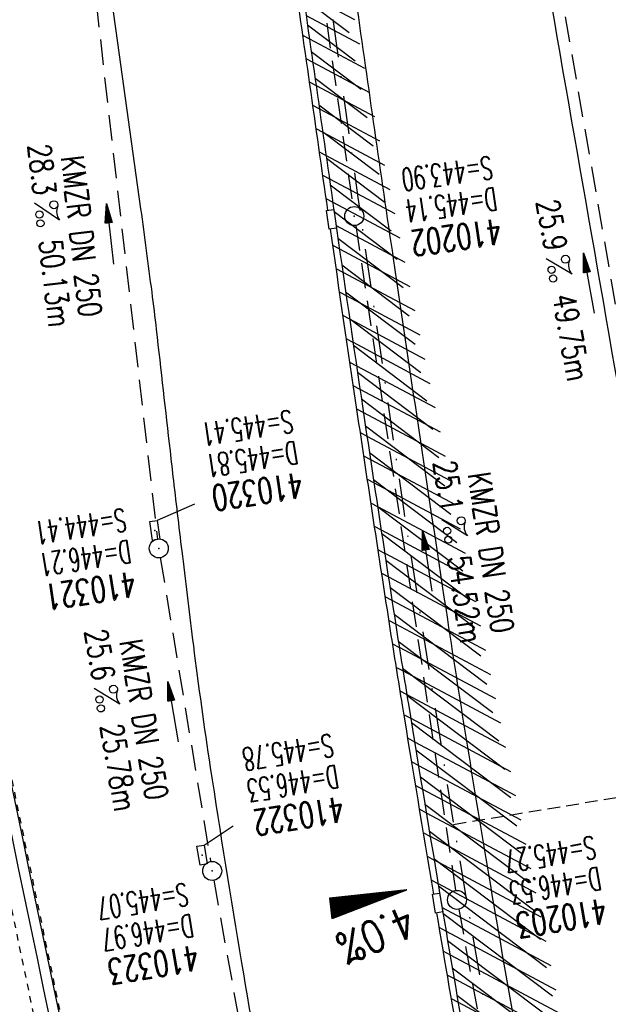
# Model space of a CAD drawing. Extents: x 446577 to 447152, y 443659 to 444842.
# Tile 22 of 41: x 446820 to 446867, y 444312 to 444390. Entities that reach past the tile are written whole.
import ezdxf
from ezdxf.enums import TextEntityAlignment as Align

# ---------------------------------------------------------------- set-up
doc = ezdxf.new("R2010")
doc.units = 0
doc.header["$LTSCALE"] = 2
doc.header["$MEASUREMENT"] = 0
for name, pattern in [('AUSGEZOGEN', [0]), ('GESTRICH-X2', [1.5, 1, -0.5]), ('GESTRICHELT', [0.75, 0.5, -0.25]), ('STRICHLINIEX2', [0.5, 0.25, -0.25]), ('STRICHPT-X3', [3, 1.5, -0.75, 0, -0.75])]:
    doc.linetypes.add(name, pattern=pattern)
doc.layers.get('0').update_dxf_attribs({"linetype": 'AUSGEZOGEN'})
for name, color, linetype in [('ACHSE', 250, 'STRICHPT-X3'), ('FBR', 8, 'CONTINUOUS'), ('GEF', 7, 'CONTINUOUS'), ('HEKTOM', 250, 'GESTRICHELT'), ('Ingenieurbauwerke', 15, 'CONTINUOUS'), ('KANAL', 7, 'GESTRICH-X2'), ('PFEIL', 7, 'CONTINUOUS'), ('SCHACHTNR', 6, 'CONTINUOUS'), ('SCHLITZRINNE', 8, 'AUSGEZOGEN'), ('SCHSYMBOL', 7, 'AUSGEZOGEN'), ('TEXTO', 4, 'CONTINUOUS'), ('TEXTU', 4, 'CONTINUOUS')]:
    doc.layers.add(name, color=color, linetype=linetype)
doc.styles.add('ROMANS', font='romans.shx', dxfattribs={"width": 0.8})

# ---------------------------------------------------------------- blocks, each defined once
blk = doc.blocks.new('PROM')
blk.add_line((1.566, 1.817), (0.019, 0.015))
for centre, radius in [((0.317, 1.51), 0.317), ((0.943, 0.291), 0.283), ((1.645, 0.287), 0.283)]:
    blk.add_circle(centre, radius)
blk.add_arc((0.992, 2.682), 1.033, 239.14139, 303.35492)
blk = doc.blocks.new('PFEIL2')
at = {"color": 0}
for p, q in [((0.88, 0.002), (-2.401, -0.012)), ((0.881, -0.271), (0.879, 0.276)), ((0.879, 0.276), (2.429, 0.009)), ((0.911, 0.27), (0.879, 0.265)), ((0.965, 0.261), (0.879, 0.246)), ((1.019, 0.252), (0.879, 0.228)), ((1.073, 0.242), (0.879, 0.209)), ((1.127, 0.233), (0.879, 0.191)), ((1.181, 0.224), (0.879, 0.172)), ((1.235, 0.214), (0.879, 0.154)), ((1.289, 0.205), (0.879, 0.135)), ((1.343, 0.196), (0.879, 0.117)), ((1.397, 0.187), (0.879, 0.098)), ((1.451, 0.177), (0.879, 0.08)), ((1.505, 0.168), (0.879, 0.061)), ((1.559, 0.159), (0.88, 0.043)), ((1.613, 0.149), (0.88, 0.024)), ((1.668, 0.14), (0.88, 0.006)), ((1.722, 0.131), (0.88, -0.013)), ((1.776, 0.121), (0.88, -0.031)), ((1.83, 0.112), (0.88, -0.05)), ((1.884, 0.103), (0.88, -0.068)), ((1.938, 0.094), (0.88, -0.087)), ((1.992, 0.084), (0.88, -0.105)), ((2.046, 0.075), (0.88, -0.124)), ((2.1, 0.066), (0.88, -0.142)), ((2.154, 0.056), (0.88, -0.161)), ((2.208, 0.047), (0.88, -0.179)), ((2.262, 0.038), (0.881, -0.198)), ((2.316, 0.029), (0.881, -0.216)), ((2.37, 0.019), (0.881, -0.235)), ((2.424, 0.01), (0.881, -0.253)), ((2.429, 0.009), (0.881, -0.271))]:
    blk.add_line(p, q, dxfattribs=at)
blk = doc.blocks.new('GST')
at = {"color": 0}
blk.add_circle((0, 0), 0.75, dxfattribs=at)
blk.add_point((0, 0), dxfattribs=at)
blk = doc.blocks.new('10')
blk.add_blockref('GST', (0, 0))
blk = doc.blocks.new('30')
at = {"color": 0}
for p, q in [((-0.75, -0.29), (-0.75, 0.293)), ((-0.75, 0.293), (0.753, 0.293)), ((0.753, 0.293), (0.753, -0.29)), ((0.753, -0.29), (-0.75, -0.29))]:
    blk.add_line(p, q, dxfattribs=at)
blk.add_point((0, 0), dxfattribs=at)
blk = doc.blocks.new('*X5')
at = {"color": 0}
for p, q in [((725.827, 193.844), (727.436, 195.453)), ((725.827, 193.853), (727.427, 195.453)), ((725.827, 193.861), (727.418, 195.453)), ((725.827, 193.87), (727.409, 195.453)), ((725.827, 193.879), (727.401, 195.453)), ((725.827, 193.888), (727.392, 195.453)), ((725.827, 193.897), (727.383, 195.453)), ((725.827, 193.906), (727.374, 195.453)), ((725.827, 193.914), (727.365, 195.453)), ((725.827, 193.923), (727.356, 195.453)), ((725.827, 193.932), (727.347, 195.453)), ((725.827, 193.941), (727.339, 195.453)), ((725.827, 193.95), (727.33, 195.453)), ((725.827, 193.959), (727.321, 195.453)), ((725.827, 193.967), (727.312, 195.453)), ((725.827, 193.976), (727.303, 195.453)), ((725.827, 193.985), (727.294, 195.453)), ((725.827, 193.994), (727.286, 195.453)), ((725.827, 194.003), (727.277, 195.453)), ((725.827, 194.012), (727.268, 195.453)), ((725.827, 194.02), (727.259, 195.453)), ((725.827, 194.029), (727.25, 195.453)), ((725.827, 194.038), (727.241, 195.453)), ((725.827, 194.047), (727.233, 195.453)), ((725.827, 194.056), (727.224, 195.453)), ((725.827, 194.065), (727.215, 195.453)), ((725.827, 194.073), (727.206, 195.453)), ((725.827, 194.082), (727.197, 195.453)), ((725.827, 194.091), (727.188, 195.453)), ((725.827, 194.1), (727.18, 195.453)), ((725.827, 194.109), (727.171, 195.453)), ((725.827, 194.118), (727.162, 195.453)), ((725.827, 194.127), (727.153, 195.453)), ((725.827, 194.135), (727.144, 195.453)), ((725.827, 194.144), (727.135, 195.453)), ((725.827, 194.153), (727.127, 195.453)), ((725.827, 194.162), (727.118, 195.453)), ((725.827, 194.171), (727.109, 195.453)), ((725.827, 194.18), (727.1, 195.453)), ((725.827, 194.188), (727.091, 195.453)), ((725.827, 194.197), (727.082, 195.453)), ((725.827, 194.206), (727.073, 195.453)), ((725.827, 194.215), (727.065, 195.453)), ((725.827, 194.224), (727.056, 195.453)), ((725.827, 194.233), (727.047, 195.453)), ((725.827, 194.241), (727.038, 195.453)), ((725.827, 194.25), (727.029, 195.453)), ((725.827, 194.259), (727.02, 195.453)), ((725.827, 194.268), (727.012, 195.453)), ((725.827, 194.277), (727.003, 195.453)), ((725.827, 194.286), (726.994, 195.453)), ((725.827, 194.294), (726.985, 195.453)), ((725.827, 194.303), (726.976, 195.453)), ((725.827, 194.312), (726.967, 195.453)), ((725.827, 194.321), (726.959, 195.453)), ((725.827, 194.33), (726.95, 195.453)), ((725.827, 194.339), (726.941, 195.453)), ((725.827, 194.348), (726.932, 195.453)), ((725.827, 194.356), (726.923, 195.453)), ((725.827, 194.365), (726.914, 195.453)), ((725.827, 194.374), (726.906, 195.453)), ((725.827, 194.383), (726.897, 195.453)), ((725.827, 194.392), (726.888, 195.453)), ((725.827, 194.401), (726.879, 195.453)), ((725.827, 194.409), (726.87, 195.453)), ((725.827, 194.418), (726.861, 195.453)), ((725.827, 194.427), (726.853, 195.453)), ((725.827, 194.436), (726.844, 195.453)), ((725.827, 194.445), (726.835, 195.453)), ((725.827, 194.454), (726.826, 195.453)), ((725.827, 194.462), (726.817, 195.453)), ((725.827, 194.471), (726.808, 195.453)), ((725.827, 194.48), (726.799, 195.453)), ((725.827, 194.489), (726.791, 195.453)), ((725.827, 194.498), (726.782, 195.453)), ((725.827, 194.507), (726.773, 195.453)), ((725.827, 194.515), (726.764, 195.453)), ((725.827, 194.524), (726.755, 195.453)), ((725.827, 194.533), (726.746, 195.453)), ((725.827, 194.542), (726.738, 195.453)), ((725.827, 194.551), (726.729, 195.453)), ((725.827, 194.56), (726.72, 195.453)), ((725.827, 194.568), (726.711, 195.453)), ((725.827, 194.577), (726.702, 195.453)), ((725.827, 194.586), (726.693, 195.453)), ((725.827, 194.595), (726.685, 195.453)), ((725.827, 194.604), (726.676, 195.453)), ((725.827, 194.613), (726.667, 195.453)), ((725.827, 194.622), (726.658, 195.453)), ((725.827, 194.63), (726.649, 195.453)), ((725.827, 194.639), (726.64, 195.453)), ((725.827, 194.648), (726.632, 195.453)), ((725.827, 194.657), (726.623, 195.453)), ((725.827, 194.666), (726.614, 195.453)), ((725.827, 194.675), (726.605, 195.453)), ((725.827, 194.683), (726.596, 195.453)), ((725.827, 194.692), (726.587, 195.453)), ((725.827, 194.701), (726.579, 195.453)), ((725.827, 194.71), (726.57, 195.453)), ((725.827, 194.719), (726.561, 195.453)), ((725.827, 194.728), (726.552, 195.453)), ((725.827, 194.736), (726.543, 195.453)), ((725.827, 194.745), (726.534, 195.453)), ((725.827, 194.754), (726.525, 195.453)), ((725.827, 194.763), (726.517, 195.453)), ((725.827, 194.772), (726.508, 195.453)), ((725.827, 194.781), (726.499, 195.453)), ((725.827, 194.789), (726.49, 195.453)), ((725.827, 194.798), (726.481, 195.453)), ((725.827, 194.807), (726.472, 195.453)), ((725.827, 194.816), (726.464, 195.453)), ((725.827, 194.825), (726.455, 195.453)), ((725.827, 194.834), (726.446, 195.453)), ((725.827, 194.842), (726.437, 195.453)), ((725.827, 194.851), (726.428, 195.453)), ((725.827, 194.86), (726.419, 195.453)), ((725.827, 194.869), (726.411, 195.453)), ((725.827, 194.878), (726.402, 195.453)), ((725.827, 194.887), (726.393, 195.453)), ((725.827, 194.896), (726.384, 195.453)), ((725.827, 194.904), (726.375, 195.453)), ((725.827, 194.913), (726.366, 195.453)), ((725.827, 194.922), (726.358, 195.453)), ((725.827, 194.931), (726.349, 195.453)), ((725.827, 194.94), (726.34, 195.453)), ((725.827, 194.949), (726.331, 195.453)), ((725.827, 194.957), (726.322, 195.453)), ((725.827, 194.966), (726.313, 195.453)), ((725.827, 194.975), (726.305, 195.453)), ((725.827, 194.984), (726.296, 195.453)), ((725.827, 194.993), (726.287, 195.453)), ((725.827, 195.002), (726.278, 195.453)), ((725.827, 195.01), (726.269, 195.453)), ((725.827, 195.019), (726.26, 195.453)), ((725.827, 195.028), (726.251, 195.453)), ((725.827, 195.037), (726.243, 195.453)), ((725.827, 195.046), (726.234, 195.453)), ((725.827, 195.055), (726.225, 195.453)), ((725.827, 195.063), (726.216, 195.453)), ((725.827, 195.072), (726.207, 195.453)), ((725.827, 195.081), (726.198, 195.453)), ((725.827, 195.09), (726.19, 195.453)), ((725.827, 195.099), (726.181, 195.453)), ((725.827, 195.108), (726.172, 195.453)), ((725.827, 195.116), (726.163, 195.453)), ((725.827, 195.125), (726.154, 195.453)), ((725.827, 195.134), (726.145, 195.453)), ((725.827, 195.143), (726.137, 195.453)), ((725.827, 195.152), (726.128, 195.453)), ((725.827, 195.161), (726.119, 195.453)), ((725.827, 195.17), (726.11, 195.453)), ((725.827, 195.178), (726.101, 195.453)), ((725.827, 195.187), (726.092, 195.453)), ((725.827, 195.196), (726.084, 195.453)), ((725.827, 195.205), (726.075, 195.453)), ((725.827, 195.214), (726.066, 195.453)), ((725.827, 195.223), (726.057, 195.453)), ((725.827, 195.231), (726.048, 195.453)), ((725.827, 195.24), (726.039, 195.453)), ((725.827, 195.249), (726.031, 195.453)), ((725.827, 195.258), (726.022, 195.453)), ((725.827, 195.267), (726.013, 195.453)), ((725.827, 195.276), (726.004, 195.453)), ((725.827, 195.284), (725.995, 195.453)), ((725.827, 195.293), (725.986, 195.453)), ((725.827, 195.302), (725.977, 195.453)), ((725.827, 195.311), (725.969, 195.453)), ((725.827, 195.32), (725.96, 195.453)), ((725.827, 195.329), (725.951, 195.453)), ((725.827, 195.337), (725.942, 195.453)), ((725.827, 195.346), (725.933, 195.453)), ((725.827, 195.355), (725.924, 195.453)), ((725.827, 195.364), (725.916, 195.453)), ((725.827, 195.373), (725.907, 195.453)), ((725.827, 195.382), (725.898, 195.453)), ((725.827, 195.39), (725.889, 195.453)), ((725.827, 195.399), (725.88, 195.453)), ((725.827, 195.408), (725.871, 195.453)), ((725.827, 195.417), (725.863, 195.453)), ((725.827, 195.426), (725.854, 195.453)), ((725.827, 195.435), (725.845, 195.453)), ((725.827, 195.444), (725.836, 195.453)), ((725.827, 193.826), (727.433, 195.433)), ((725.827, 193.817), (727.43, 195.421)), ((725.827, 193.808), (727.427, 195.409)), ((725.827, 193.799), (727.424, 195.397)), ((725.827, 193.791), (727.421, 195.385)), ((725.827, 193.782), (727.418, 195.373)), ((725.827, 193.773), (727.414, 195.361)), ((725.827, 193.764), (727.411, 195.349)), ((725.827, 193.755), (727.408, 195.337)), ((725.827, 193.746), (727.405, 195.325)), ((725.827, 193.738), (727.402, 195.313)), ((725.827, 193.729), (727.399, 195.301)), ((725.827, 193.72), (727.395, 195.289)), ((725.827, 193.711), (727.392, 195.277)), ((725.827, 193.702), (727.389, 195.265)), ((725.827, 193.693), (727.386, 195.253)), ((725.827, 193.685), (727.383, 195.241)), ((725.827, 193.676), (727.38, 195.229)), ((725.827, 193.667), (727.377, 195.217)), ((725.827, 193.658), (727.373, 195.205)), ((725.827, 193.649), (727.37, 195.193)), ((725.827, 193.64), (727.367, 195.181)), ((725.827, 193.632), (727.364, 195.169)), ((725.827, 193.623), (727.361, 195.157)), ((725.827, 193.614), (727.358, 195.145)), ((725.827, 193.605), (727.354, 195.133)), ((725.827, 193.596), (727.351, 195.121)), ((725.827, 193.587), (727.348, 195.109)), ((725.827, 193.579), (727.345, 195.097)), ((725.827, 193.57), (727.342, 195.085)), ((725.827, 193.561), (727.339, 195.073)), ((725.827, 193.552), (727.336, 195.061)), ((725.827, 193.543), (727.332, 195.049)), ((725.827, 193.534), (727.329, 195.037)), ((725.827, 193.525), (727.326, 195.025)), ((725.827, 193.517), (727.323, 195.013)), ((725.827, 193.508), (727.32, 195.001)), ((725.827, 193.499), (727.317, 194.989)), ((725.827, 193.49), (727.313, 194.977)), ((725.827, 193.481), (727.31, 194.965)), ((725.827, 193.472), (727.307, 194.953)), ((725.827, 193.464), (727.304, 194.941)), ((725.827, 193.455), (727.301, 194.929)), ((725.827, 193.446), (727.298, 194.917)), ((725.827, 193.437), (727.295, 194.905)), ((725.827, 193.428), (727.291, 194.893)), ((725.827, 193.419), (727.288, 194.881)), ((725.827, 193.411), (727.285, 194.869)), ((725.827, 193.402), (727.282, 194.857)), ((725.827, 193.393), (727.279, 194.845)), ((725.827, 193.384), (727.276, 194.833)), ((725.827, 193.375), (727.272, 194.821)), ((725.827, 193.366), (727.269, 194.809)), ((725.827, 193.358), (727.266, 194.797)), ((725.827, 193.349), (727.263, 194.785)), ((725.827, 193.34), (727.26, 194.773)), ((725.827, 193.331), (727.257, 194.761)), ((725.827, 193.322), (727.254, 194.749)), ((725.827, 193.313), (727.25, 194.737)), ((725.827, 193.305), (727.247, 194.725)), ((725.827, 193.296), (727.244, 194.713)), ((725.827, 193.287), (727.241, 194.701)), ((725.827, 193.278), (727.238, 194.689)), ((725.827, 193.269), (727.235, 194.677)), ((725.827, 193.26), (727.231, 194.665)), ((725.827, 193.251), (727.228, 194.653)), ((725.827, 193.243), (727.225, 194.641)), ((725.827, 193.234), (727.222, 194.629)), ((725.827, 193.225), (727.219, 194.617)), ((725.827, 193.216), (727.216, 194.605)), ((725.827, 193.207), (727.213, 194.593)), ((725.827, 193.198), (727.209, 194.581)), ((725.827, 193.19), (727.206, 194.569)), ((725.827, 193.181), (727.203, 194.557)), ((725.827, 193.172), (727.2, 194.545)), ((725.827, 193.163), (727.197, 194.533)), ((725.827, 193.154), (727.194, 194.521)), ((725.827, 193.145), (727.19, 194.509)), ((725.827, 193.137), (727.187, 194.497)), ((725.827, 193.128), (727.184, 194.485)), ((725.827, 193.119), (727.181, 194.473)), ((725.827, 193.11), (727.178, 194.461)), ((725.827, 193.101), (727.175, 194.449)), ((725.827, 193.092), (727.172, 194.437)), ((725.827, 193.084), (727.168, 194.425)), ((725.827, 193.075), (727.165, 194.413)), ((725.827, 193.066), (727.162, 194.401)), ((725.827, 193.057), (727.159, 194.389)), ((725.827, 193.048), (727.156, 194.377)), ((725.827, 193.039), (727.153, 194.365)), ((725.827, 193.031), (727.149, 194.353)), ((725.827, 193.022), (727.146, 194.341)), ((725.827, 193.013), (727.143, 194.329)), ((725.827, 193.004), (727.14, 194.317)), ((725.827, 192.995), (727.137, 194.305)), ((725.827, 192.986), (727.134, 194.293)), ((725.827, 192.977), (727.131, 194.281)), ((725.827, 192.969), (727.127, 194.269)), ((725.827, 192.96), (727.124, 194.257)), ((725.827, 192.951), (727.121, 194.245)), ((725.827, 192.942), (727.118, 194.233)), ((725.827, 192.933), (727.115, 194.221)), ((725.827, 192.924), (727.112, 194.209)), ((725.827, 192.916), (727.108, 194.197)), ((725.827, 192.907), (727.105, 194.185)), ((725.827, 192.898), (727.102, 194.173)), ((725.827, 192.889), (727.099, 194.161)), ((725.827, 192.88), (727.096, 194.15)), ((725.827, 192.871), (727.093, 194.138)), ((725.827, 192.863), (727.09, 194.126)), ((725.827, 192.854), (727.086, 194.114)), ((725.827, 192.845), (727.083, 194.102)), ((725.827, 192.836), (727.08, 194.09)), ((725.827, 192.827), (727.077, 194.078)), ((725.827, 192.818), (727.074, 194.066)), ((725.827, 192.81), (727.071, 194.054)), ((725.827, 192.801), (727.068, 194.042)), ((725.827, 192.792), (727.064, 194.03)), ((725.827, 192.783), (727.061, 194.018)), ((725.827, 192.774), (727.058, 194.006)), ((725.827, 192.765), (727.055, 193.994)), ((725.827, 192.757), (727.052, 193.982)), ((725.827, 192.748), (727.049, 193.97)), ((725.827, 192.739), (727.045, 193.958)), ((725.827, 192.73), (727.042, 193.946)), ((725.827, 192.721), (727.039, 193.934)), ((725.827, 192.712), (727.036, 193.922)), ((725.827, 192.703), (727.033, 193.91)), ((725.827, 192.695), (727.03, 193.898)), ((725.827, 192.686), (727.027, 193.886)), ((725.827, 192.677), (727.023, 193.874)), ((725.827, 192.668), (727.02, 193.862)), ((725.827, 192.659), (727.017, 193.85)), ((725.827, 192.65), (727.014, 193.838)), ((725.827, 192.642), (727.011, 193.826)), ((725.827, 192.633), (727.008, 193.814)), ((725.827, 192.624), (727.004, 193.802)), ((725.827, 192.615), (727.001, 193.79)), ((725.827, 192.606), (726.998, 193.778)), ((725.827, 192.597), (726.995, 193.766)), ((725.827, 192.589), (726.992, 193.754)), ((725.827, 192.58), (726.989, 193.742)), ((725.827, 192.571), (726.986, 193.73)), ((725.827, 192.562), (726.982, 193.718)), ((725.827, 192.553), (726.979, 193.706)), ((725.827, 192.544), (726.976, 193.694)), ((725.827, 192.536), (726.973, 193.682)), ((725.827, 192.527), (726.97, 193.67)), ((725.827, 192.518), (726.967, 193.658)), ((725.827, 192.509), (726.963, 193.646)), ((725.827, 192.5), (726.96, 193.634)), ((725.827, 192.491), (726.957, 193.622)), ((725.827, 192.483), (726.954, 193.61)), ((725.827, 192.474), (726.951, 193.598)), ((725.827, 192.465), (726.948, 193.586)), ((725.827, 192.456), (726.945, 193.574)), ((725.827, 192.447), (726.941, 193.562)), ((725.827, 192.438), (726.938, 193.55)), ((725.827, 192.429), (726.935, 193.538)), ((725.827, 192.421), (726.932, 193.526)), ((725.827, 192.412), (726.929, 193.514)), ((725.827, 192.403), (726.926, 193.502)), ((725.827, 192.394), (726.922, 193.49)), ((725.827, 192.385), (726.919, 193.478)), ((725.827, 192.376), (726.916, 193.466)), ((725.827, 192.368), (726.913, 193.454)), ((725.827, 192.359), (726.91, 193.442)), ((725.827, 192.35), (726.907, 193.43)), ((725.827, 192.341), (726.904, 193.418)), ((725.827, 192.332), (726.9, 193.406)), ((725.827, 192.323), (726.897, 193.394)), ((725.827, 192.315), (726.894, 193.382)), ((725.827, 192.306), (726.891, 193.37)), ((725.827, 192.297), (726.888, 193.358)), ((725.827, 192.288), (726.885, 193.346)), ((725.827, 192.279), (726.881, 193.334)), ((725.827, 192.27), (726.878, 193.322)), ((725.827, 192.262), (726.875, 193.31)), ((725.827, 192.253), (726.872, 193.298)), ((725.827, 192.244), (726.869, 193.286)), ((725.827, 192.235), (726.866, 193.274)), ((725.827, 192.226), (726.863, 193.262)), ((725.827, 192.217), (726.859, 193.25)), ((725.827, 192.209), (726.856, 193.238)), ((725.827, 192.2), (726.853, 193.226)), ((725.827, 192.191), (726.85, 193.214)), ((725.827, 192.182), (726.847, 193.202)), ((725.827, 192.173), (726.844, 193.19)), ((725.827, 192.164), (726.84, 193.178)), ((725.827, 192.155), (726.837, 193.166)), ((725.827, 192.147), (726.834, 193.154)), ((725.827, 192.138), (726.831, 193.142)), ((725.827, 192.129), (726.828, 193.13)), ((725.827, 192.12), (726.825, 193.118)), ((725.827, 192.111), (726.822, 193.106)), ((725.827, 192.102), (726.818, 193.094)), ((725.827, 192.094), (726.815, 193.082)), ((725.827, 192.085), (726.812, 193.07)), ((725.827, 192.076), (726.809, 193.058)), ((725.827, 192.067), (726.806, 193.046)), ((725.827, 192.058), (726.803, 193.034)), ((725.827, 192.049), (726.799, 193.022)), ((725.827, 192.041), (726.796, 193.01)), ((725.827, 192.032), (726.793, 192.998)), ((725.827, 192.023), (726.79, 192.986)), ((725.827, 192.014), (726.787, 192.974)), ((725.827, 192.005), (726.784, 192.962)), ((725.827, 191.996), (726.781, 192.95)), ((725.827, 191.988), (726.777, 192.938)), ((725.827, 191.979), (726.774, 192.926)), ((725.827, 191.97), (726.771, 192.914)), ((725.827, 191.961), (726.768, 192.902)), ((725.827, 191.952), (726.765, 192.89)), ((725.827, 191.943), (726.762, 192.878)), ((725.827, 191.935), (726.758, 192.866)), ((725.827, 191.926), (726.755, 192.854)), ((725.827, 191.917), (726.752, 192.842)), ((725.827, 191.908), (726.749, 192.83)), ((725.827, 191.899), (726.746, 192.818)), ((725.827, 191.89), (726.743, 192.806)), ((725.827, 191.881), (726.74, 192.794)), ((725.827, 191.873), (726.736, 192.782)), ((725.827, 191.864), (726.733, 192.77)), ((725.827, 191.855), (726.73, 192.758)), ((725.827, 191.846), (726.727, 192.746)), ((725.827, 191.837), (726.724, 192.734)), ((725.827, 191.828), (726.721, 192.722)), ((725.827, 191.82), (726.717, 192.71)), ((725.827, 191.811), (726.714, 192.698)), ((725.827, 191.802), (726.711, 192.686)), ((725.827, 191.793), (726.708, 192.674)), ((725.827, 191.784), (726.705, 192.662)), ((725.827, 191.775), (726.702, 192.65)), ((725.827, 191.767), (726.699, 192.639)), ((725.827, 191.758), (726.695, 192.627)), ((725.827, 191.749), (726.692, 192.615)), ((725.827, 191.74), (726.689, 192.603)), ((725.827, 191.731), (726.686, 192.591)), ((725.827, 191.722), (726.683, 192.579)), ((725.827, 191.714), (726.68, 192.567)), ((725.827, 191.705), (726.677, 192.555)), ((725.827, 191.696), (726.673, 192.543)), ((725.827, 191.687), (726.67, 192.531)), ((725.827, 191.678), (726.667, 192.519)), ((725.827, 191.669), (726.664, 192.507)), ((725.827, 191.66), (726.661, 192.495)), ((725.827, 191.652), (726.658, 192.483)), ((725.827, 191.643), (726.654, 192.471)), ((725.827, 191.634), (726.651, 192.459)), ((725.827, 191.625), (726.648, 192.447)), ((725.827, 191.616), (726.645, 192.435)), ((725.827, 191.607), (726.642, 192.423)), ((725.827, 191.599), (726.639, 192.411)), ((725.827, 191.59), (726.636, 192.399)), ((725.827, 191.581), (726.632, 192.387)), ((725.827, 191.572), (726.629, 192.375)), ((725.827, 191.563), (726.626, 192.363)), ((725.827, 191.554), (726.623, 192.351)), ((725.827, 191.546), (726.62, 192.339)), ((725.827, 191.537), (726.617, 192.327)), ((725.827, 191.528), (726.613, 192.315)), ((725.827, 191.519), (726.61, 192.303)), ((725.827, 191.51), (726.607, 192.291)), ((725.827, 191.501), (726.604, 192.279)), ((725.827, 191.493), (726.601, 192.267)), ((725.827, 191.484), (726.598, 192.255)), ((725.827, 191.475), (726.595, 192.243)), ((725.827, 191.466), (726.591, 192.231)), ((725.827, 191.457), (726.588, 192.219)), ((725.827, 191.448), (726.585, 192.207)), ((725.827, 191.44), (726.582, 192.195)), ((725.827, 191.431), (726.579, 192.183)), ((725.827, 191.422), (726.576, 192.171)), ((725.827, 191.413), (726.572, 192.159)), ((725.827, 191.404), (726.569, 192.147)), ((725.827, 191.395), (726.566, 192.135)), ((725.827, 191.386), (726.563, 192.123)), ((725.827, 191.378), (726.56, 192.111)), ((725.827, 191.369), (726.557, 192.099)), ((725.827, 191.36), (726.554, 192.087)), ((725.827, 191.351), (726.55, 192.075)), ((725.827, 191.342), (726.547, 192.063)), ((725.827, 191.333), (726.544, 192.051)), ((725.827, 191.325), (726.541, 192.039)), ((725.827, 191.316), (726.538, 192.027)), ((725.827, 191.307), (726.535, 192.015)), ((725.827, 191.298), (726.531, 192.003)), ((725.827, 191.289), (726.528, 191.991)), ((725.827, 191.28), (726.525, 191.979)), ((725.827, 191.272), (726.522, 191.967)), ((725.827, 191.263), (726.519, 191.955)), ((725.827, 191.254), (726.516, 191.943)), ((725.827, 191.245), (726.513, 191.931)), ((725.827, 191.236), (726.509, 191.919)), ((725.827, 191.227), (726.506, 191.907)), ((725.827, 191.219), (726.503, 191.895)), ((725.827, 191.21), (726.5, 191.883)), ((725.827, 191.201), (726.497, 191.871)), ((725.827, 191.192), (726.494, 191.859)), ((725.827, 191.183), (726.49, 191.847)), ((725.827, 191.174), (726.487, 191.835)), ((725.827, 191.166), (726.484, 191.823)), ((725.827, 191.157), (726.481, 191.811)), ((725.827, 191.148), (726.478, 191.799)), ((725.827, 191.139), (726.475, 191.787)), ((725.827, 191.13), (726.472, 191.775)), ((725.827, 191.121), (726.468, 191.763)), ((725.827, 191.112), (726.465, 191.751)), ((725.827, 191.104), (726.462, 191.739)), ((725.827, 191.095), (726.459, 191.727)), ((725.827, 191.086), (726.456, 191.715)), ((725.827, 191.077), (726.453, 191.703)), ((725.827, 191.068), (726.449, 191.691)), ((725.827, 191.059), (726.446, 191.679)), ((725.827, 191.051), (726.443, 191.667)), ((725.827, 191.042), (726.44, 191.655)), ((725.827, 191.033), (726.437, 191.643)), ((725.827, 191.024), (726.434, 191.631)), ((725.827, 191.015), (726.431, 191.619)), ((725.827, 191.006), (726.427, 191.607)), ((725.827, 190.998), (726.424, 191.595)), ((725.827, 190.989), (726.421, 191.583)), ((725.827, 190.98), (726.418, 191.571)), ((725.827, 190.971), (726.415, 191.559)), ((725.827, 190.962), (726.412, 191.547)), ((725.827, 190.953), (726.408, 191.535)), ((725.827, 190.945), (726.405, 191.523)), ((725.827, 190.936), (726.402, 191.511)), ((725.827, 190.927), (726.399, 191.499)), ((725.827, 190.918), (726.396, 191.487)), ((725.827, 190.909), (726.393, 191.475)), ((725.827, 190.9), (726.39, 191.463)), ((725.827, 190.892), (726.386, 191.451)), ((725.827, 190.883), (726.383, 191.439)), ((725.827, 190.874), (726.38, 191.427)), ((725.827, 190.865), (726.377, 191.415)), ((725.827, 190.856), (726.374, 191.403)), ((725.827, 190.847), (726.371, 191.391)), ((725.827, 190.838), (726.367, 191.379)), ((725.827, 190.83), (726.364, 191.367)), ((725.827, 190.821), (726.361, 191.355)), ((725.827, 190.812), (726.358, 191.343)), ((725.827, 190.803), (726.355, 191.331)), ((725.827, 190.794), (726.352, 191.319)), ((725.827, 190.785), (726.349, 191.307)), ((725.827, 190.777), (726.345, 191.295)), ((725.827, 190.768), (726.342, 191.283)), ((725.827, 190.759), (726.339, 191.271)), ((725.827, 190.75), (726.336, 191.259)), ((725.827, 190.741), (726.333, 191.247)), ((725.827, 190.732), (726.33, 191.235)), ((725.827, 190.724), (726.326, 191.223)), ((725.827, 190.715), (726.323, 191.211)), ((725.827, 190.706), (726.32, 191.199)), ((725.827, 190.697), (726.317, 191.187)), ((725.827, 190.688), (726.314, 191.175)), ((725.827, 190.679), (726.311, 191.163)), ((725.827, 190.671), (726.308, 191.151)), ((725.827, 190.662), (726.304, 191.139)), ((725.827, 190.653), (726.301, 191.128)), ((725.827, 190.644), (726.298, 191.116)), ((725.827, 190.635), (726.295, 191.104)), ((725.827, 190.626), (726.292, 191.092)), ((725.827, 190.618), (726.289, 191.08)), ((725.827, 190.609), (726.286, 191.068)), ((725.827, 190.6), (726.282, 191.056)), ((725.827, 190.591), (726.279, 191.044)), ((725.827, 190.582), (726.276, 191.032)), ((725.827, 190.573), (726.273, 191.02)), ((725.827, 190.564), (726.27, 191.008)), ((725.827, 190.556), (726.267, 190.996)), ((725.827, 190.547), (726.263, 190.984)), ((725.827, 190.538), (726.26, 190.972)), ((725.827, 190.529), (726.257, 190.96)), ((725.827, 190.52), (726.254, 190.948)), ((725.827, 190.511), (726.251, 190.936)), ((725.827, 190.503), (726.248, 190.924)), ((725.827, 190.494), (726.245, 190.912)), ((725.827, 190.485), (726.241, 190.9)), ((725.827, 190.476), (726.238, 190.888)), ((725.827, 190.467), (726.235, 190.876)), ((725.827, 190.458), (726.232, 190.864)), ((725.827, 190.45), (726.229, 190.852)), ((725.827, 190.441), (726.226, 190.84)), ((725.827, 190.432), (726.222, 190.828)), ((725.827, 190.423), (726.219, 190.816)), ((725.827, 190.414), (726.216, 190.804)), ((725.827, 190.405), (726.213, 190.792)), ((725.827, 190.397), (726.21, 190.78)), ((725.827, 190.388), (726.207, 190.768)), ((725.827, 190.379), (726.204, 190.756)), ((725.827, 190.37), (726.2, 190.744)), ((725.827, 190.361), (726.197, 190.732)), ((725.827, 190.352), (726.194, 190.72)), ((725.827, 190.344), (726.191, 190.708)), ((725.827, 190.335), (726.188, 190.696)), ((725.827, 190.326), (726.185, 190.684)), ((725.827, 190.317), (726.181, 190.672)), ((725.827, 190.308), (726.178, 190.66)), ((725.827, 190.299), (726.175, 190.648)), ((725.827, 190.29), (726.172, 190.636)), ((725.827, 190.282), (726.169, 190.624)), ((725.827, 190.273), (726.166, 190.612)), ((725.827, 190.264), (726.163, 190.6)), ((725.827, 190.255), (726.159, 190.588)), ((725.827, 190.246), (726.156, 190.576)), ((725.827, 190.237), (726.153, 190.564)), ((725.827, 190.229), (726.15, 190.552)), ((725.827, 190.22), (726.147, 190.54)), ((725.827, 190.211), (726.144, 190.528)), ((725.827, 190.202), (726.14, 190.516)), ((725.827, 190.193), (726.137, 190.504)), ((725.827, 190.184), (726.134, 190.492)), ((725.827, 190.176), (726.131, 190.48)), ((725.827, 190.167), (726.128, 190.468)), ((725.827, 190.158), (726.125, 190.456)), ((725.827, 190.149), (726.122, 190.444)), ((725.827, 190.14), (726.118, 190.432)), ((725.827, 190.131), (726.115, 190.42)), ((725.827, 190.123), (726.112, 190.408)), ((725.827, 190.114), (726.109, 190.396)), ((725.827, 190.105), (726.106, 190.384)), ((725.827, 190.096), (726.103, 190.372)), ((725.827, 190.087), (726.099, 190.36)), ((725.827, 190.078), (726.096, 190.348)), ((725.827, 190.07), (726.093, 190.336)), ((725.827, 190.061), (726.09, 190.324)), ((725.827, 190.052), (726.087, 190.312)), ((725.827, 190.043), (726.084, 190.3)), ((725.827, 190.034), (726.081, 190.288)), ((725.827, 190.025), (726.077, 190.276)), ((725.827, 190.016), (726.074, 190.264)), ((725.827, 190.008), (726.071, 190.252)), ((725.827, 189.999), (726.068, 190.24)), ((725.827, 189.99), (726.065, 190.228)), ((725.827, 189.981), (726.062, 190.216)), ((725.827, 189.972), (726.058, 190.204)), ((725.827, 189.963), (726.055, 190.192)), ((725.827, 189.955), (726.052, 190.18)), ((725.827, 189.946), (726.049, 190.168)), ((725.827, 189.937), (726.046, 190.156)), ((725.827, 189.928), (726.043, 190.144)), ((725.827, 189.919), (726.04, 190.132)), ((725.827, 189.91), (726.036, 190.12)), ((725.827, 189.902), (726.033, 190.108)), ((725.827, 189.893), (726.03, 190.096)), ((725.827, 189.884), (726.027, 190.084)), ((725.827, 189.875), (726.024, 190.072)), ((725.827, 189.866), (726.021, 190.06)), ((725.827, 189.857), (726.017, 190.048)), ((725.827, 189.849), (726.014, 190.036)), ((725.827, 189.84), (726.011, 190.024)), ((725.827, 189.831), (726.008, 190.012)), ((725.827, 189.822), (726.005, 190)), ((725.827, 189.813), (726.002, 189.988)), ((725.827, 189.804), (725.999, 189.976)), ((725.827, 189.796), (725.995, 189.964)), ((725.827, 189.787), (725.992, 189.952)), ((725.827, 189.778), (725.989, 189.94)), ((725.827, 189.769), (725.986, 189.928)), ((725.827, 189.76), (725.983, 189.916)), ((725.827, 189.751), (725.98, 189.904)), ((725.827, 189.742), (725.976, 189.892)), ((725.827, 189.734), (725.973, 189.88)), ((725.827, 189.725), (725.97, 189.868)), ((725.827, 189.716), (725.967, 189.856)), ((725.827, 189.707), (725.964, 189.844)), ((725.827, 189.698), (725.961, 189.832)), ((725.827, 189.689), (725.958, 189.82)), ((725.827, 189.681), (725.954, 189.808)), ((725.827, 189.672), (725.951, 189.796)), ((725.827, 189.663), (725.948, 189.784)), ((725.827, 189.654), (725.945, 189.772)), ((725.827, 189.645), (725.942, 189.76)), ((725.827, 189.636), (725.939, 189.748)), ((725.827, 189.628), (725.935, 189.736)), ((725.827, 189.619), (725.932, 189.724)), ((725.827, 189.61), (725.929, 189.712)), ((725.827, 189.601), (725.926, 189.7)), ((725.827, 189.592), (725.923, 189.688)), ((725.827, 189.583), (725.92, 189.676)), ((725.827, 189.575), (725.917, 189.664)), ((725.827, 189.566), (725.913, 189.652)), ((725.827, 189.557), (725.91, 189.64)), ((725.827, 189.548), (725.907, 189.628)), ((725.827, 189.539), (725.904, 189.616)), ((725.827, 189.53), (725.901, 189.605)), ((725.827, 189.521), (725.898, 189.593)), ((725.827, 189.513), (725.895, 189.581)), ((725.827, 189.504), (725.891, 189.569)), ((725.827, 189.495), (725.888, 189.557)), ((725.827, 189.486), (725.885, 189.545)), ((725.827, 189.477), (725.882, 189.533)), ((725.827, 189.468), (725.879, 189.521)), ((725.827, 189.46), (725.876, 189.509)), ((725.827, 189.451), (725.872, 189.497)), ((725.827, 189.442), (725.869, 189.485)), ((725.827, 189.433), (725.866, 189.473)), ((725.827, 189.424), (725.863, 189.461)), ((725.827, 189.415), (725.86, 189.449)), ((725.827, 189.407), (725.857, 189.437)), ((725.827, 189.398), (725.854, 189.425)), ((725.827, 189.389), (725.85, 189.413)), ((725.827, 189.38), (725.847, 189.401)), ((725.827, 189.371), (725.844, 189.389)), ((725.827, 189.362), (725.841, 189.377)), ((725.827, 189.354), (725.838, 189.365)), ((725.827, 189.345), (725.835, 189.353)), ((725.827, 189.336), (725.831, 189.341))]:
    blk.add_line(p, q, dxfattribs=at)
blk = doc.blocks.new('GEF')
at = {"color": 0}
for p, q in [((0.01, 0.018), (0.01, 6.148)), ((1.622, 6.148), (0.01, 0.018)), ((0.01, 6.148), (1.622, 6.148))]:
    blk.add_line(p, q, dxfattribs=at)
blk.add_blockref('*X5', (-725.817, -189.305), dxfattribs=at)

msp = doc.modelspace()

# ---------------------------------------------------------------- hatches: boundary and pattern name
at = {"layer": 'SCHLITZRINNE'}
h = msp.add_hatch(dxfattribs=at)
h.set_pattern_fill('_USER', color=256, scale=1.5, angle=45, style=0, pattern_type=0)
h.set_pattern_definition([(322.9886, (446836.6, 444435.4555), (0.9029613, 1.1977733), [])])
edge = h.paths.add_edge_path()
edge.add_arc((443111.832, 443902.605), 3762.708, 8.237949, 8.309741, ccw=False)
edge.add_arc((446520.767, 444396.145), 318.231, 7.99109, 8.23795, ccw=False)
edge.add_arc((253459.124, 417293.726), 195272.941, 7.98719511, 7.99108691, ccw=False)
edge.add_arc((449695.908, 444828.286), 2886.155, 187.987194, 188.019207)
edge.add_arc((478554.213, 448893.922), 32029.442, 188.0192069, 188.0307218)
edge.add_arc((640420.622, 471731.273), 195498.946, 188.0307211, 188.03538189)
edge.add_arc((455274.806, 445594.124), 8517.332, 188.0353819, 188.0971516)
edge.add_arc((489167.9, 450416.106), 42751.721, 188.0971513, 188.1247221)
edge.add_arc((449184.272, 444707.99), 2362.699, 188.124722, 188.49575)
edge.add_arc((449950.357, 444822.425), 3137.283, 188.49575, 188.817734)
edge.add_arc((447543.72, 444449.095), 701.862, 188.817734, 189.303528)
edge.add_arc((451782.27, 445143.452), 4996.911, 189.303528, 189.485594)
edge.add_arc((448740.59, 444635.235), 1913.065, 189.485594, 190.210777)
edge.add_arc((449004.187, 444682.715), 2180.905, 190.210777, 190.889971)
edge.add_arc((448612.493, 444607.358), 1782.027, 190.889971, 191.613703)
edge.add_arc((448466.452, 444577.343), 1632.933, 191.613703, 192.369753)
edge.add_arc((450054.509, 444925.622), 3258.733, 192.369753, 192.712319)
edge.add_arc((448394.443, 444551.135), 1556.951, 192.712319, 193.207918)
edge.add_arc((448423.514, 444557.958), 1586.813, 193.207918, 193.562183)
edge.add_arc((449785.723, 444886.559), 2988.095, 193.562183, 193.820345)
edge.add_arc((448360.45, 444535.942), 1520.33, 193.820345, 194.673969)
edge.add_arc((449045.992, 444715.457), 2228.985, 194.673969, 195.378954)
edge.add_arc((447260.209, 444224.277), 376.885, 195.37895, 195.98013)
edge.add_arc((496192.196, 458236.932), 51275.744, 195.9801271, 196.0316672)
edge.add_arc((447192.225, 444157.103), 293.013, 196.03167, 196.92811)
edge.add_arc((450021.91, 445018.344), 3250.86, 196.928113, 197.197245)
edge.add_arc((443111.832, 443902.605), 3762.208, 8.237949, 8.309741, ccw=False)
edge.add_arc((446520.767, 444396.145), 317.731, 7.99109, 8.23795, ccw=False)
edge.add_arc((253459.124, 417293.726), 195272.441, 7.98719511, 7.99108691, ccw=False)
edge.add_arc((449695.908, 444828.286), 2886.655, 187.987194, 188.006968)
edge.add_line((446834.541, 444446.336), (446835.036, 444446.408))
h = msp.add_hatch(dxfattribs=at)
h.set_pattern_fill('_USER', color=256, scale=1.5, angle=45, style=0, pattern_type=0)
h.set_pattern_definition([(331.9152, (446910.9975, 444074.8353), (0.706167, 1.3233776), [])])
edge = h.paths.add_edge_path()
edge.add_arc((443111.832, 443902.605), 3762.708, 8.237949, 8.309741, ccw=False)
edge.add_arc((446520.767, 444396.145), 318.231, 7.99109, 8.23795, ccw=False)
edge.add_arc((253459.124, 417293.726), 195272.941, 7.98719511, 7.99108691, ccw=False)
edge.add_arc((449695.908, 444828.286), 2886.155, 187.987194, 188.019207)
edge.add_arc((478554.213, 448893.922), 32029.442, 188.0192069, 188.0307218)
edge.add_arc((640420.622, 471731.273), 195498.946, 188.0307211, 188.03538189)
edge.add_arc((455274.806, 445594.124), 8517.332, 188.0353819, 188.0971516)
edge.add_arc((489167.9, 450416.106), 42751.721, 188.0971513, 188.1247221)
edge.add_arc((449184.272, 444707.99), 2362.699, 188.124722, 188.49575)
edge.add_arc((449950.357, 444822.425), 3137.283, 188.49575, 188.817734)
edge.add_arc((447543.72, 444449.095), 701.862, 188.817734, 189.303528)
edge.add_arc((451782.27, 445143.452), 4996.911, 189.303528, 189.485594)
edge.add_arc((448740.59, 444635.235), 1913.065, 189.485594, 190.210777)
edge.add_arc((449004.187, 444682.715), 2180.905, 190.210777, 190.889971)
edge.add_arc((448612.493, 444607.358), 1782.027, 190.889971, 191.613703)
edge.add_arc((448466.452, 444577.343), 1632.933, 191.613703, 192.369753)
edge.add_arc((450054.509, 444925.622), 3258.733, 192.369753, 192.712319)
edge.add_arc((448394.443, 444551.135), 1556.951, 192.712319, 193.207918)
edge.add_arc((448423.514, 444557.958), 1586.813, 193.207918, 193.562183)
edge.add_arc((449785.723, 444886.559), 2988.095, 193.562183, 193.820345)
edge.add_arc((448360.45, 444535.942), 1520.33, 193.820345, 194.673969)
edge.add_arc((449045.992, 444715.457), 2228.985, 194.673969, 195.378954)
edge.add_arc((447260.209, 444224.277), 376.885, 195.37895, 195.98013)
edge.add_arc((496192.196, 458236.932), 51275.744, 195.9801271, 196.0316672)
edge.add_arc((447192.225, 444157.103), 293.013, 196.03167, 196.92811)
edge.add_arc((450021.91, 445018.344), 3250.86, 196.928113, 197.197245)
edge.add_arc((447192.225, 444157.103), 293.513, 196.15125, 196.92811)
edge.add_arc((450021.91, 445018.344), 3251.36, 196.928113, 197.197245)

# ---------------------------------------------------------------- linework, layer by layer
at = {"layer": 'ACHSE', "flags": 128}
msp.add_lwpolyline([(446785.2, 444812.39), (446790.978, 444771.625), (446798.52, 444718.411), (446808.52, 444647.862), (446822.553, 444548.851), (446833.078, 444474.594), (446836.586, 444449.841), (446840.095, 444425.088), (446843.603, 444400.336), (446847.111, 444375.583), (446847.688, 444371.511), (446850.727, 444350.846), (446854.65, 444326.156), (446858.882, 444301.517), (446863.422, 444276.933), (446868.271, 444252.408), (446873.427, 444227.946), (446878.889, 444203.55), (446884.657, 444179.224), (446890.729, 444154.973), (446897.105, 444130.8), (446903.784, 444106.709), (446910.765, 444082.704), (446918.046, 444058.788), (446925.627, 444034.965), (446933.506, 444011.239), (446939.848, 443992.83), (446941.674, 443987.611), (446949.933, 443964.015), (446958.191, 443940.418), (446966.45, 443916.822), (446974.708, 443893.225), (446979.199, 443880.392), (446999.483, 443822.435), (447024.259, 443751.646), (447041.503, 443702.373)], dxfattribs=at)
at = {"layer": 'FBR', "flags": 128}
msp.add_lwpolyline([(446781.554, 444716.006), (446782.509, 444709.246), (446784.24, 444696.93), (446786.021, 444684.548), (446787.78, 444672.221), (446789.511, 444659.873), (446791.251, 444647.58), (446793.004, 444635.179), (446794.779, 444622.902), (446796.519, 444610.487), (446798.313, 444598.209), (446800.05, 444585.9), (446801.541, 444575.397), (446805.283, 444548.901), (446807.032, 444536.59), (446810.712, 444510.873), (446814.055, 444487.313), (446817.51, 444462.736), (446821.027, 444438.084), (446824.549, 444413.364), (446828.035, 444388.711), (446829.982, 444374.689)], dxfattribs=at)
for points in [[(446835.036, 444446.408, -0.000313), (446835.714, 444441.742, -0.001077), (446835.908, 444440.385, -0.000017), (446837.751, 444427.25, 0.00014), (446837.976, 444425.653, 0.00005), (446838.875, 444419.279, 0.00002), (446841.097, 444403.532, 0.00027), (446842.385, 444394.44, 0.00012), (446845.288, 444374.074, 0.001619), (446847.499, 444358.935, 0.001405), (446850.153, 444341.505, 0.00212), (446851.09, 444335.628, 0.000794), (446853.682, 444319.963, 0.003164), (446857.823, 444296.107, 0.002964), (446862.557, 444270.691, 0.003158), (446866.949, 444248.614, 0.003299), (446871.426, 444227.537, 0.001495), (446875.657, 444208.518, 0.002162), (446878.677, 444195.394, 0.001546), (446880.948, 444185.849, 0.001126)], [(446854.732, 444443.408, 0.003797), (446859.238, 444410.161, 0.007541), (446861.886, 444393.476, 0.000043), (446869.158, 444351.756, -0.000244), (446870.439, 444344.39, -0.000032), (446872.987, 444329.687, 0.000072), (446874.099, 444323.27, 0.000759), (446875.004, 444318.103, 0.000169), (446879.101, 444294.962, 0.002275), (446883.797, 444269.168, 0.002592), (446888.139, 444246.57, 0.003754), (446888.347, 444245.557, 0.000169), (446893.14, 444223.11, 0.007097), (446895.108, 444214.507, 0.003747), (446899.188, 444198.298)], [(446829.982, 444374.689, -0.001675), (446830.852, 444368.118, -0.003728), (446831.211, 444365.163, -0.000172), (446832.297, 444355.595, 0.000705), (446832.564, 444353.268, 0.001238), (446833.27, 444347.313, 0.001046), (446834.138, 444340.267, 0.006461), (446835.471, 444330.637, 0.004026), (446837.935, 444315.23, 0.001743), (446840.299, 444301.465, 0.002205), (446842.254, 444290.599, 0.001086), (446844.736, 444277.304, 0.001283), (446846.891, 444266.058, 0.001562), (446847.028, 444265.363, 0.000045), (446851.867, 444241.272, 0.003914), (446853.58, 444233.08, 0.001969), (446857.177, 444216.834)]]:
    msp.add_lwpolyline(points, format="xyb", dxfattribs=at)
at = {"layer": 'FBR'}
msp.add_lwpolyline([(446833.755, 444484.975, -0.000083), (446837.963, 444455.179, -0.000176), (446839.935, 444441.166, -0.000011), (446846.01, 444397.876, 0.000067), (446846.968, 444391.053, 0.001727), (446849.892, 444370.762, 0.00123), (446854.165, 444342.303, 0.004209), (446857.404, 444322.222, 0.002979), (446862.388, 444293.915, 0.003153), (446866.566, 444271.777, 0.002691), (446871.765, 444245.898, 0.003085), (446877.214, 444220.305, 0.003296), (446882.62, 444196.418, 0.003174), (446887.799, 444174.834, 0.003551)], format="xyb", dxfattribs=at)
at = {"layer": 'HEKTOM'}
msp.add_line((446854.656, 444326.156), (446868.776, 444328.492), dxfattribs=at)
at = {"layer": 'Ingenieurbauwerke', "linetype": 'Continuous'}
for centre, major_axis, start_param, end_param in [((452990.108, 445600.982), (-1513.462, 6115.507), 1.525195, 1.549843), ((452989.338, 445600.766), (-1513.295, 6115.549), 1.525213, 1.549769), ((452977.496, 445597.437), (-1513.36, 6115.533), 1.525059, 1.547202)]:
    msp.add_ellipse(centre, major_axis=major_axis, ratio=1, start_param=start_param, end_param=end_param, dxfattribs=at)
at = {"layer": 'Ingenieurbauwerke', "linetype": 'STRICHLINIEX2'}
for centre, major_axis, start_param, end_param in [((452990.108, 445600.982), (-1513.311, 6115.432), 1.525216, 1.549878), ((452989.338, 445600.766), (-1513.734, 6116.66), 1.525189, 1.550863)]:
    msp.add_ellipse(centre, major_axis=major_axis, ratio=1, start_param=start_param, end_param=end_param, dxfattribs=at)
at = {"layer": 'KANAL'}
for p, q in [((446839.563, 444424.969), (446846.719, 444374.844)), ((446825.781, 444396.969), (446831.313, 444348.656)), ((446862.938, 444392.781), (446871.219, 444345.25)), ((446846.938, 444373.375), (446854.813, 444320.938)), ((446831.531, 444347.188), (446835.5, 444323.219)), ((446835.75, 444321.75), (446845.469, 444267.469)), ((446855.063, 444319.469), (446863.781, 444271.844))]:
    msp.add_line(p, q, dxfattribs=at)
at = {"layer": 'SCHACHTNR'}
for p, q in [((446831.298, 444350.146), (446834.242, 444351.421)), ((446834.992, 444324.518), (446837.265, 444326.047))]:
    msp.add_line(p, q, dxfattribs=at)
at = {"layer": 'SCHLITZRINNE'}
for p, q in [((446842.742, 444388.389), (446843.288, 444388.097)), ((446843.004, 444386.549), (446843.551, 444386.257)), ((446843.266, 444384.709), (446843.813, 444384.417)), ((446843.528, 444382.869), (446844.075, 444382.577)), ((446843.791, 444381.028), (446844.337, 444380.737)), ((446844.053, 444379.188), (446844.6, 444378.896)), ((446844.316, 444377.348), (446844.862, 444377.056)), ((446844.578, 444375.508), (446845.125, 444375.216)), ((446845.387, 444373.376), (446845.388, 444373.375)), ((446845.105, 444371.826), (446845.652, 444371.534)), ((446845.37, 444369.984), (446845.918, 444369.692)), ((446845.637, 444368.142), (446846.185, 444367.849)), ((446845.906, 444366.298), (446846.454, 444366.006)), ((446846.176, 444364.454), (446846.725, 444364.161)), ((446846.448, 444362.608), (446846.997, 444362.316)), ((446846.722, 444360.762), (446847.271, 444360.469)), ((446846.997, 444358.915), (446847.546, 444358.622)), ((446847.273, 444357.068), (446847.823, 444356.774)), ((446847.551, 444355.219), (446848.101, 444354.926)), ((446847.83, 444353.37), (446848.38, 444353.077)), ((446848.11, 444351.52), (446848.661, 444351.227)), ((446848.392, 444349.67), (446848.942, 444349.376)), ((446848.674, 444347.819), (446849.225, 444347.525)), ((446848.958, 444345.967), (446849.509, 444345.673)), ((446849.243, 444344.115), (446849.795, 444343.821)), ((446849.53, 444342.262), (446850.081, 444341.968)), ((446849.818, 444340.408), (446850.37, 444340.113)), ((446850.111, 444338.551), (446850.665, 444338.256)), ((446850.41, 444336.691), (446850.965, 444336.396)), ((446850.714, 444334.829), (446851.27, 444334.533)), ((446851.02, 444332.966), (446851.576, 444332.669)), ((446851.327, 444331.102), (446851.883, 444330.805)), ((446851.635, 444329.237), (446852.19, 444328.941)), ((446851.943, 444327.373), (446852.499, 444327.076)), ((446852.252, 444325.508), (446852.808, 444325.211)), ((446852.562, 444323.642), (446853.118, 444323.345)), ((446852.873, 444321.776), (446853.429, 444321.479)), ((446853.497, 444318.042), (446854.054, 444317.745)), ((446853.812, 444316.174), (446854.369, 444315.877)), ((446854.129, 444314.305), (446854.687, 444314.007)), ((446854.448, 444312.434), (446855.006, 444312.136))]:
    msp.add_line(p, q, dxfattribs=at)
at = {"layer": 'SCHLITZRINNE', "flags": 128}
msp.add_lwpolyline([(446835.036, 444446.408, -0.000313), (446835.714, 444441.742, -0.001077), (446835.908, 444440.385, -0.000017), (446837.751, 444427.25, 0.00014), (446837.976, 444425.653, 0.00005), (446838.875, 444419.279, 0.00002), (446841.097, 444403.532, 0.00027), (446842.385, 444394.44, 0.00012), (446845.288, 444374.074, 0.001619), (446847.499, 444358.935, 0.001405), (446850.153, 444341.505, 0.00212), (446851.09, 444335.628, 0.000794), (446853.682, 444319.963, 0.003164), (446857.823, 444296.107, 0.002964), (446862.557, 444270.691, 0.003158), (446866.949, 444248.614, 0.003299), (446871.426, 444227.537, 0.001495), (446875.657, 444208.518, 0.002162), (446878.677, 444195.394, 0.001546), (446880.948, 444185.849, 0.001126), (446884.135, 444172.768, 0.003725), (446889.709, 444150.814, 0.003076), (446896.82, 444124.326, 0.002623), (446897.889, 444120.519, 0.000225), (446910.607, 444076.182, 0.003912), (446911.908, 444071.786, 0.001174), (446916.388, 444057.188)], format="xyb", dxfattribs=at)
at = {"layer": 'SCHLITZRINNE'}
for points in [[(446837.605, 444424.706, 0.000043), (446838.38, 444419.209, 0.00002), (446840.602, 444403.462, 0.00027), (446841.89, 444394.37, 0.000117), (446844.71, 444374.583, 0.001619)], [(446844.923, 444373.091, 0.001521), (446847.005, 444358.861, 0.001405), (446849.659, 444341.428, 0.00212), (446850.597, 444335.548, 0.000755), (446853.059, 444320.656, 0.003164)], [(446853.307, 444319.173, 0.003071), (446857.331, 444296.018, 0.002862), (446861.899, 444271.468, 0.003158)]]:
    msp.add_lwpolyline(points, format="xyb", dxfattribs=at)
at = {"layer": 'SCHSYMBOL'}
for points in [[(446845.208, 444374.649), (446845.418, 444373.161), (446844.841, 444373.08), (446844.631, 444374.568)], [(446853.554, 444320.738), (446853.8, 444319.255), (446853.226, 444319.16), (446852.979, 444320.642)]]:
    msp.add_lwpolyline(points, close=True, dxfattribs=at)

# ---------------------------------------------------------------- block references
at = {"layer": 'GEF', "xscale": -1, "rotation": 96.36819582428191}
msp.add_blockref('GEF', (446850.981, 444321.016), dxfattribs=at)
at = {"layer": 'PFEIL'}
for p, rotation in [((446827.568, 444372.706), 96.53260000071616), ((446865.313, 444368.815), 99.86560000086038), ((446852.581, 444346.923), 98.53899999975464), ((446832.531, 444335.037), 99.39620000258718)]:
    msp.add_blockref('PFEIL2', p, dxfattribs=dict(at, rotation=rotation))
at = {"layer": 'SCHSYMBOL'}
for name, p, rotation in [('GST', (446846.825, 444374.116), 278.0670999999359), ('30', (446831.096, 444349.335), 278.6259000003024), ('10', (446831.413, 444347.918), 278.6671000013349), ('30', (446834.826, 444323.734), 279.3621999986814), ('10', (446835.622, 444322.483), 279.400999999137), ('GST', (446854.92, 444320.202), 279.556300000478)]:
    msp.add_blockref(name, p, dxfattribs=dict(at, rotation=rotation))
at = {"layer": 'TEXTU'}
for p, rotation in [((446821.609, 444375.148), 276.5326000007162), ((446861.929, 444370.764), 279.8656000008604), ((446853.711, 444350.186), 278.5389999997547), ((446826.299, 444336.878), 279.3962000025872)]:
    msp.add_blockref('PROM', p, dxfattribs=dict(at, rotation=rotation))

# ---------------------------------------------------------------- texts
at = {"layer": 'GEF', "style": 'ROMANS', "width": 0.8}
msp.add_text('4.0%%%', height=2.5, rotation=203.43097, dxfattribs=at).set_placement((446850.931, 444319.822))
at = {"layer": 'SCHACHTNR', "style": 'ROMANS'}
for s, height, rotation, width, p in [('S=443.90', 1.8, 188.067, 0.6, (446857.597, 444378.859)), ('D=445.14', 1.8, 188.067, 0.6, (446857.941, 444376.39)), ('410202', 2, 188.067, 0.7, (446858.285, 444373.921)), ('S=445.41', 1.8, 188.6259, 0.6, (446841.851, 444358.852)), ('D=445.81', 1.8, 188.6259, 0.6, (446842.226, 444356.383)), ('410320', 2, 188.6259, 0.7, (446842.601, 444353.915)), ('S=444.41', 1.8, 188.6671, 0.6, (446828.705, 444351.081)), ('D=446.21', 1.8, 188.6671, 0.6, (446829.08, 444348.581)), ('410321', 2, 188.6671, 0.7, (446829.455, 444346.112)), ('S=445.78', 1.8, 189.3622, 0.6, (446845.02, 444333.316)), ('D=446.53', 1.8, 189.3622, 0.6, (446845.426, 444330.848)), ('410322', 2, 189.3622, 0.7, (446845.832, 444328.379)), ('S=445.27', 1.8, 189.5563, 0.6, (446865.698, 444325.274)), ('D=446.53', 1.8, 189.5563, 0.6, (446866.104, 444322.806)), ('S=445.07', 1.8, 189.401, 0.6, (446833.573, 444321.562)), ('410203', 2, 189.5563, 0.7, (446866.542, 444320.337)), ('D=446.97', 1.8, 189.401, 0.6, (446833.979, 444319.093)), ('410323', 2, 189.401, 0.7, (446834.386, 444316.656))]:
    msp.add_text(s, height=height, rotation=rotation, dxfattribs=dict(at, width=width)).set_placement(p)
at = {"layer": 'TEXTO', "style": 'ROMANS', "width": 0.75}
for rotation, p in [(276.5326, (446824.427, 444372.432)), (278.539, (446856.705, 444347.453)), (279.3962, (446829.352, 444334.28))]:
    msp.add_text('KMZR DN 250', height=1.8, rotation=rotation, dxfattribs=at).set_placement(p, align=Align.CENTER)
at = {"layer": 'TEXTU', "style": 'ROMANS', "width": 0.75}
for s, rotation, p in [('28.3', 276.5326, (446821.087, 444379.706)), ('25.9', 279.8656, (446861.161, 444375.259)), ('50.13m', 276.5326, (446821.962, 444372.175)), ('49.75m', 279.8656, (446862.442, 444367.822)), ('25.1', 278.539, (446853.04, 444354.712)), ('54.52m', 278.539, (446854.165, 444347.212)), ('25.6', 279.3962, (446825.542, 444341.395)), ('25.78m', 279.3962, (446826.792, 444333.927))]:
    msp.add_text(s, height=1.8, rotation=rotation, dxfattribs=at).set_placement(p)

doc.saveas('drawing.dxf')
